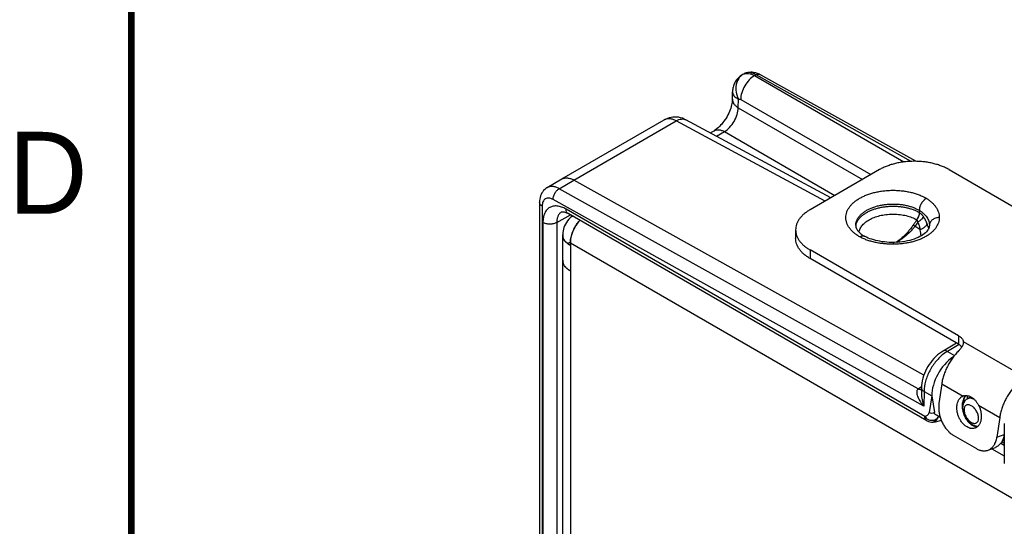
# Model space of a CAD drawing. Header units: inches. Extents: x 0 to 22, y 0 to 17.
# Tile 4 of 33: x 0.2 to 3.2, y 13.8 to 15.3. Entities that reach past the tile are written whole.
import ezdxf

# ---------------------------------------------------------------- set-up
doc = ezdxf.new("R2010")
doc.units = ezdxf.units.IN
doc.header["$LTSCALE"] = 1.21
doc.header["$MEASUREMENT"] = 0
doc.layers.get('0').update_dxf_attribs({"linetype": 'CONTINUOUS'})
for name, color, linetype in [('02___PRT_ALL_AXES', 7, 'CONTINUOUS'), ('03___PRT_ALL_CURVES', 7, 'CONTINUOUS'), ('FEATURES', 7, 'CONTINUOUS')]:
    doc.layers.add(name, color=color, linetype=linetype)
doc.styles.add('TEXTSTYLE_2', font='txt')

msp = doc.modelspace()

# ---------------------------------------------------------------- linework, layer by layer
at = {"color": 7, "linetype": 'CONTINUOUS'}
for p, q in [((2.3655, 15.1746), (2.3699, 15.1771)), ((2.402, 15.1713), (2.4064, 15.1739)), ((2.8802, 14.9099), (2.4064, 15.1739)), ((2.8939, 14.91), (2.4182, 15.1751)), ((2.402, 15.1713), (2.8578, 14.9081)), ((2.3341, 15.0992), (2.3344, 15.1218)), ((2.3344, 15.1218), (2.3344, 15.1218)), ((2.3523, 15.0731), (2.3527, 15.0996)), ((2.3596, 15.0987), (2.7567, 14.8694)), ((2.3523, 15.0731), (2.7309, 14.8545)), ((1.8139, 14.8561), (2.1262, 15.0364)), ((1.8504, 14.8528), (2.1628, 15.0332)), ((2.128, 15.0373), (2.1309, 15.0389)), ((2.1309, 15.0389), (2.131, 15.0389)), ((2.6173, 14.7889), (2.1628, 15.0332)), ((2.6344, 14.7988), (2.192, 15.0367)), ((2.2666, 14.9965), (2.2782, 15.0032)), ((2.2855, 14.9864), (2.3099, 15.0005)), ((2.3099, 15.0005), (2.6468, 14.8059)), ((1.769, 14.8297), (1.8139, 14.8561)), ((1.8057, 14.8266), (1.8504, 14.8528)), ((2.9184, 14.2577), (1.8504, 14.8528)), ((2.9013, 14.216), (1.8057, 14.8266)), ((1.7458, 14.7845), (1.7458, 12.4082)), ((2.9182, 14.1631), (1.7871, 14.7934)), ((1.7537, 14.7735), (1.7537, 12.3971)), ((1.813, 14.7555), (1.813, 14.7555)), ((2.9215, 14.1321), (1.8267, 14.7643)), ((2.9046, 14.7607), (2.9046, 14.754)), ((2.9054, 14.7535), (2.9046, 14.754)), ((1.756, 14.7234), (1.756, 12.4445)), ((1.7983, 14.7233), (1.8402, 14.7463)), ((1.7983, 14.7233), (1.7983, 12.4444)), ((2.9277, 14.1184), (1.8329, 14.7505)), ((2.8971, 14.7317), (2.8969, 14.7319)), ((2.8913, 14.7119), (2.8858, 14.7152)), ((2.9353, 14.7138), (2.9351, 14.7112)), ((2.9353, 14.7145), (2.9353, 14.7141)), ((2.9353, 14.7141), (2.9353, 14.7138)), ((2.7393, 14.6804), (2.7371, 14.6815)), ((2.8243, 14.6626), (2.8243, 14.6571)), ((3.0184, 14.3554), (2.977, 14.3315)), ((3.0259, 14.351), (2.9902, 14.3303)), ((2.9902, 14.3303), (3.0122, 14.3181)), ((3.0067, 14.3109), (3.0067, 14.3127)), ((2.9111, 14.2218), (2.9016, 14.2162)), ((2.911, 14.2196), (2.9108, 14.2035)), ((2.9189, 14.2082), (2.9182, 14.1631)), ((2.9189, 14.2082), (2.9425, 14.195)), ((2.9425, 14.195), (2.9346, 14.1437)), ((2.9425, 14.195), (2.9505, 14.1437)), ((3.0436, 14.1907), (3.046, 14.1939)), ((3.0615, 14.1919), (3.0503, 14.1851)), ((3.0729, 14.1834), (3.0691, 14.1852)), ((2.9465, 14.1146), (2.9465, 14.1146)), ((3.062, 14.1084), (3.0661, 14.1057)), ((3.0661, 14.1057), (3.0702, 14.1037)), ((3.1639, 14.1104), (3.1639, 13.9889)), ((3.1639, 14.0496), (3.1559, 14.0542)), ((3.1639, 14.0564), (3.1586, 14.0594))]:
    msp.add_line(p, q, dxfattribs=at)
at = {"color": 3, "linetype": 'CONTINUOUS'}
for p, q in [((1.8163, 12.4546), (1.8163, 14.686)), ((1.8181, 14.6763), (1.817, 14.68)), ((1.8238, 14.6665), (1.8209, 14.6707)), ((1.828, 14.662), (1.8248, 14.6653)), ((1.8397, 14.6534), (1.8343, 14.6569)), ((1.8397, 14.6615), (1.8397, 12.4138)), ((1.8397, 14.6615), (3.2356, 13.8556)), ((1.834, 14.5795), (1.8397, 14.5758)), ((3.1257, 14.0334), (3.1639, 14.0113)), ((3.1532, 14.0502), (3.1639, 14.044))]:
    msp.add_line(p, q, dxfattribs=at)
at = {"color": 7, "linetype": 'CONTINUOUS', "const_width": 0.02}
msp.add_lwpolyline([(0.5, 16.5), (0.5, 0.5)], dxfattribs=at)
at = {"color": 7, "linetype": 'CONTINUOUS'}
for points in [[(2.3656, 15.1746), (2.3614, 15.172), (2.3579, 15.1694), (2.3548, 15.1668), (2.3519, 15.164), (2.3493, 15.1612), (2.347, 15.1583), (2.3448, 15.1553), (2.3429, 15.1523), (2.3412, 15.1492), (2.3397, 15.1461), (2.3384, 15.1429), (2.3373, 15.1398), (2.3364, 15.1366), (2.3357, 15.1335), (2.3351, 15.1304), (2.3347, 15.1273), (2.3345, 15.1243), (2.3344, 15.1218)], [(2.3341, 15.0992), (2.334, 15.0971), (2.3338, 15.0938), (2.3333, 15.0901), (2.3326, 15.0861), (2.3317, 15.0818), (2.3305, 15.0772), (2.329, 15.0723), (2.3273, 15.0674), (2.3253, 15.0623), (2.323, 15.0571), (2.3205, 15.052), (2.3178, 15.0469), (2.3148, 15.0419), (2.3117, 15.0371), (2.3085, 15.0324), (2.3051, 15.028), (2.3017, 15.0238), (2.2982, 15.0199), (2.2948, 15.0163), (2.2914, 15.0132), (2.2882, 15.0103), (2.2851, 15.0079), (2.2822, 15.0058), (2.2796, 15.0041), (2.2782, 15.0032)], [(2.1309, 15.0389), (2.1306, 15.0387), (2.1282, 15.0375), (2.1262, 15.0364)], [(2.192, 15.0367), (2.1872, 15.039), (2.1816, 15.0413), (2.1758, 15.043), (2.17, 15.0442), (2.1643, 15.0449), (2.1585, 15.0451), (2.1528, 15.0448), (2.1472, 15.0441), (2.1417, 15.0428), (2.1362, 15.0411), (2.131, 15.0389)], [(1.769, 14.8297), (1.7683, 14.8293), (1.7647, 14.8268), (1.7614, 14.824), (1.7583, 14.8208), (1.7555, 14.8173), (1.753, 14.8134), (1.7509, 14.8093), (1.7491, 14.8048), (1.7477, 14.8001), (1.7467, 14.7952), (1.746, 14.79), (1.7458, 14.7845)], [(1.813, 14.7555), (1.8133, 14.7557), (1.8139, 14.7559), (1.8147, 14.756), (1.8158, 14.7561), (1.8172, 14.7561), (1.8189, 14.7559), (1.821, 14.7555), (1.8233, 14.7549), (1.8258, 14.754), (1.8284, 14.7529), (1.8311, 14.7515), (1.8329, 14.7505)], [(2.9351, 14.7112), (2.9346, 14.7086), (2.9337, 14.7059), (2.9324, 14.7033), (2.9308, 14.7006), (2.9287, 14.6978), (2.9261, 14.6949), (2.9231, 14.692), (2.9196, 14.6891), (2.9156, 14.6861), (2.9111, 14.6832), (2.9062, 14.6804), (2.9008, 14.6777), (2.8949, 14.6752), (2.8887, 14.6728), (2.8821, 14.6707), (2.8753, 14.6687), (2.8681, 14.6671), (2.8607, 14.6656), (2.8531, 14.6645), (2.8453, 14.6636), (2.8374, 14.663), (2.8293, 14.6627), (2.8243, 14.6626)], [(2.8243, 14.6626), (2.8201, 14.6626), (2.8127, 14.6629), (2.8054, 14.6633), (2.7982, 14.664), (2.7912, 14.6649), (2.7844, 14.666), (2.7779, 14.6673), (2.7715, 14.6687), (2.7654, 14.6703), (2.7596, 14.6721), (2.754, 14.674), (2.7488, 14.676), (2.7439, 14.6782), (2.7393, 14.6804)], [(2.977, 14.3315), (2.9721, 14.3284), (2.966, 14.3242), (2.9602, 14.3194), (2.9546, 14.3143), (2.9493, 14.3088), (2.9442, 14.303), (2.9394, 14.2969), (2.9349, 14.2905), (2.9307, 14.2838), (2.9269, 14.277), (2.9234, 14.2699), (2.9203, 14.2628), (2.9176, 14.2555), (2.9154, 14.2482), (2.9135, 14.2409), (2.9122, 14.2335), (2.9113, 14.2262), (2.911, 14.2196)], [(2.9465, 14.1146), (2.9498, 14.1151), (2.9539, 14.1158), (2.9578, 14.1166), (2.9615, 14.1176), (2.965, 14.1186), (2.9683, 14.1199), (2.9712, 14.1212)]]:
    msp.add_lwpolyline(points, dxfattribs=at)
at = {"color": 3, "linetype": 'CONTINUOUS'}
for points in [[(1.8361, 14.7346), (1.835, 14.7334), (1.8311, 14.7284), (1.8277, 14.7234), (1.8247, 14.7183), (1.8223, 14.7132), (1.8202, 14.7081), (1.8186, 14.703)], [(1.8452, 14.7434), (1.8423, 14.7409), (1.8393, 14.738), (1.8364, 14.735), (1.8361, 14.7346)], [(1.8186, 14.703), (1.8175, 14.6979), (1.8167, 14.6929), (1.8163, 14.688), (1.8163, 14.6861)]]:
    msp.add_lwpolyline(points, dxfattribs=at)
at = {"color": 7, "linetype": 'CONTINUOUS'}
for centre, radius, start, end in [((2.3779, 15.1531), 0.0248, 115.2467, 119.7034), ((2.1391, 15.0139), 0.0259, 118.8546, 120.005), ((2.1388, 15.0146), 0.0252, 115.2873, 118.866), ((2.7493, 14.7073), 0.0389, 167.7065, 174.1322), ((2.8306, 14.68), 0.1055, 17.8209, 21.9159), ((2.8347, 14.6814), 0.1013, 17.5613, 17.8054), ((2.8407, 14.6832), 0.095, 13.2108, 17.6198), ((2.7867, 14.7667), 0.0985, 237.0452, 239.7733), ((2.7899, 14.7719), 0.1046, 239.7397, 239.9069), ((3.0485, 14.2316), 0.1147, 125.5945, 126.5643), ((2.9268, 14.1733), 0.0498, 120.4249, 120.8524), ((3.165, 14.2066), 0.1269, 190.5069, 193.6956), ((3.0641, 14.1786), 0.0237, 134.4649, 139.6612), ((3.1449, 14.2021), 0.0952, 184.08, 186.503), ((3.1526, 14.203), 0.1029, 186.5118, 189.7673), ((2.9427, 14.1444), 0.03, 239.9959, 277.3088), ((3.0838, 14.1321), 0.0303, 261.5555, 268.4241)]:
    msp.add_arc(centre, radius, start, end, dxfattribs=at)
at = {"color": 3, "linetype": 'CONTINUOUS'}
for centre, radius, start, end in [((1.859, 14.7143), 0.0306, 116.0156, 138.3766), ((1.8587, 14.7147), 0.0301, 112.9496, 115.9748), ((1.8433, 14.6861), 0.027, 180.0178, 190.2734), ((1.8439, 14.6862), 0.0276, 190.263, 192.8126), ((1.8469, 14.6871), 0.0307, 200.5051, 202.257), ((1.8566, 14.693), 0.0422, 218.9114, 219.9097), ((1.8575, 14.6937), 0.0433, 219.9108, 221.0265), ((1.8637, 14.6998), 0.052, 226.5946, 227.362), ((1.8707, 14.7083), 0.063, 233.0472, 234.6733), ((1.8754, 14.7152), 0.0713, 236.382, 240.012), ((1.8432, 14.6085), 0.0269, 180.034, 189.3055), ((1.8441, 14.6086), 0.0278, 189.2682, 193.1401), ((1.8452, 14.6089), 0.0289, 193.1442, 199.9493), ((1.8467, 14.6094), 0.0305, 199.9002, 202.2731), ((1.8575, 14.6162), 0.0433, 219.1728, 221.5082), ((1.8602, 14.6186), 0.047, 221.5173, 226.4348), ((1.8637, 14.6222), 0.052, 226.3632, 228.3538), ((1.867, 14.6259), 0.057, 228.3674, 233.1229), ((1.8705, 14.6304), 0.0626, 233.0453, 234.3921)]:
    msp.add_arc(centre, radius, start, end, dxfattribs=at)
at = {"color": 7, "linetype": 'CONTINUOUS'}
for major_axis, ratio, start_param, end_param in [((0.0507, 0.0862), 0.58226, 0.889975, 2.360603), ((0.05, 0.0866), 0.577332, 0.848771, 0.885462)]:
    msp.add_ellipse((3.0138, 14.2355), major_axis=major_axis, ratio=ratio, start_param=start_param, end_param=end_param, dxfattribs=at)
for points, knots in [([(2.3673, 15.1755), (2.3618, 15.1723), (2.3519, 15.1628), (2.3444, 15.1431), (2.3444, 15.1209), (2.3492, 15.1064), (2.3527, 15.0996)], [0, 0, 0, 0, 0.226221, 0.468112, 0.728455, 1, 1, 1, 1]), ([(2.3673, 15.1755), (2.3697, 15.1766), (2.3751, 15.1782), (2.3838, 15.1781), (2.393, 15.1758), (2.399, 15.173), (2.402, 15.1713)], [0, 0, 0, 0, 0.218925, 0.453793, 0.713005, 1, 1, 1, 1]), ([(2.3698, 15.1771), (2.3747, 15.1799), (2.3857, 15.1834), (2.3971, 15.1826), (2.4025, 15.1813)], [0, 0, 0, 0, 0.499196, 1, 1, 1, 1]), ([(2.4064, 15.1739), (2.4032, 15.1757), (2.3968, 15.1786), (2.387, 15.1808), (2.3778, 15.1805), (2.3723, 15.1785), (2.3699, 15.1771)], [0, 0, 0, 0, 0.288765, 0.547692, 0.781259, 1, 1, 1, 1]), ([(2.4025, 15.1813), (2.4039, 15.1809), (2.4093, 15.1794), (2.4145, 15.1771), (2.4182, 15.1751)], [0, 0, 0, 0, 0.246801, 1, 1, 1, 1]), ([(2.4064, 15.1739), (2.4084, 15.175), (2.4123, 15.1766), (2.4166, 15.176), (2.4182, 15.1751)], [0, 0, 0, 0, 0.548047, 1, 1, 1, 1]), ([(2.402, 15.1713), (2.396, 15.168), (2.3845, 15.1586), (2.3712, 15.1407), (2.3621, 15.1202), (2.3596, 15.1056), (2.3596, 15.0987)], [0, 0, 0, 0, 0.237278, 0.498977, 0.761233, 1, 1, 1, 1]), ([(2.3344, 15.1218), (2.3344, 15.1198), (2.3353, 15.1154), (2.3391, 15.1095), (2.345, 15.104), (2.35, 15.101), (2.3527, 15.0996)], [0, 0, 0, 0, 0.202004, 0.428737, 0.693644, 1, 1, 1, 1]), ([(2.3341, 15.0992), (2.334, 15.0968), (2.3349, 15.0918), (2.3386, 15.0847), (2.3445, 15.0783), (2.3495, 15.0748), (2.3523, 15.0731)], [0, 0, 0, 0, 0.216979, 0.449724, 0.709504, 1, 1, 1, 1]), ([(2.3527, 15.0996), (2.3537, 15.1), (2.3562, 15.1003), (2.3584, 15.0993), (2.3596, 15.0987)], [0, 0, 0, 0, 0.453041, 1, 1, 1, 1]), ([(2.3099, 15.0005), (2.3158, 15.004), (2.3269, 15.0136), (2.34, 15.0315), (2.3492, 15.0518), (2.3521, 15.0662), (2.3523, 15.0731)], [0, 0, 0, 0, 0.236117, 0.498882, 0.762252, 1, 1, 1, 1]), ([(2.1628, 15.0332), (2.1598, 15.0349), (2.1538, 15.0377), (2.1445, 15.04), (2.1358, 15.04), (2.1304, 15.0385), (2.128, 15.0373)], [0, 0, 0, 0, 0.287109, 0.546485, 0.781388, 1, 1, 1, 1]), ([(2.1628, 15.0332), (2.1654, 15.0347), (2.1704, 15.0372), (2.1782, 15.0393), (2.1855, 15.0392), (2.19, 15.0377), (2.192, 15.0367)], [0, 0, 0, 0, 0.28853, 0.547743, 0.781306, 1, 1, 1, 1]), ([(2.2782, 15.0032), (2.2803, 15.0044), (2.2851, 15.0062), (2.2931, 15.0065), (2.3016, 15.0046), (2.3071, 15.002), (2.3099, 15.0005)], [0, 0, 0, 0, 0.218709, 0.452267, 0.711472, 1, 1, 1, 1]), ([(1.8139, 14.8561), (1.8163, 14.8574), (1.8218, 14.8595), (1.831, 14.8598), (1.8408, 14.8575), (1.8472, 14.8546), (1.8504, 14.8528)], [0, 0, 0, 0, 0.218299, 0.45169, 0.710874, 1, 1, 1, 1]), ([(1.8057, 14.8266), (1.8024, 14.8284), (1.796, 14.8313), (1.7861, 14.8335), (1.7769, 14.8332), (1.7714, 14.8311), (1.769, 14.8297)], [0, 0, 0, 0, 0.289212, 0.548219, 0.781568, 1, 1, 1, 1]), ([(1.7871, 14.7934), (1.787, 14.7965), (1.7881, 14.8031), (1.792, 14.8124), (1.7979, 14.8206), (1.803, 14.825), (1.8057, 14.8266)], [0, 0, 0, 0, 0.238008, 0.50055, 0.762792, 1, 1, 1, 1]), ([(2.7226, 14.6797), (2.7194, 14.6816), (2.7132, 14.6855), (2.7047, 14.6921), (2.6985, 14.698), (2.6942, 14.7029), (2.6905, 14.7078), (2.6872, 14.7129), (2.6847, 14.7183), (2.6831, 14.7222), (2.6819, 14.7263), (2.681, 14.7303), (2.6805, 14.7344), (2.6803, 14.7399), (2.6809, 14.7467), (2.683, 14.7549), (2.6864, 14.7629), (2.6904, 14.7692), (2.6942, 14.7741), (2.6985, 14.779), (2.7047, 14.785), (2.7131, 14.7915), (2.7226, 14.7975), (2.7331, 14.803), (2.7444, 14.8078), (2.7566, 14.812), (2.7693, 14.8155), (2.7826, 14.8182), (2.7963, 14.8202), (2.8103, 14.8214), (2.8243, 14.8218), (2.8384, 14.8214), (2.8524, 14.8202), (2.8661, 14.8182), (2.8794, 14.8154), (2.8921, 14.812), (2.9042, 14.8078), (2.9156, 14.8029), (2.9227, 14.7992), (2.9261, 14.7972)], [0, 0, 0, 0, 0.030989, 0.060398, 0.088193, 0.101514, 0.114471, 0.139369, 0.151385, 0.163153, 0.174717, 0.186125, 0.197425, 0.20867, 0.231194, 0.25414, 0.277896, 0.302783, 0.315735, 0.32905, 0.356829, 0.386207, 0.417195, 0.449741, 0.483747, 0.519071, 0.555543, 0.592961, 0.631107, 0.669745, 0.708632, 0.747517, 0.786152, 0.824292, 0.861703, 0.89816, 0.933475, 0.967481, 1, 1, 1, 1]), ([(1.7537, 14.7735), (1.7515, 14.7748), (1.7476, 14.7777), (1.7458, 14.7824), (1.7458, 14.7845)], [0, 0, 0, 0, 0.550743, 1, 1, 1, 1]), ([(1.7871, 14.7934), (1.785, 14.7946), (1.7808, 14.7964), (1.7745, 14.7979), (1.7686, 14.7976), (1.7633, 14.7956), (1.759, 14.7919), (1.7559, 14.7867), (1.7541, 14.7804), (1.7537, 14.7759), (1.7537, 14.7735)], [0, 0, 0, 0, 0.143945, 0.272846, 0.389052, 0.498006, 0.60732, 0.724485, 0.854683, 1, 1, 1, 1]), ([(2.9261, 14.7972), (2.9254, 14.7968), (2.924, 14.7959), (2.9219, 14.7944), (2.9198, 14.7927), (2.9179, 14.7907), (2.9159, 14.7887), (2.9135, 14.7857), (2.9108, 14.7816), (2.9085, 14.7773), (2.9071, 14.7737), (2.9059, 14.7702), (2.9051, 14.7667), (2.9046, 14.7632), (2.9046, 14.7615), (2.9046, 14.7607)], [0, 0, 0, 0, 0.056044, 0.114623, 0.175469, 0.238248, 0.302584, 0.368089, 0.501009, 0.633773, 0.699071, 0.763128, 0.886075, 0.944343, 1, 1, 1, 1]), ([(2.9261, 14.7972), (2.9292, 14.7953), (2.9351, 14.7913), (2.943, 14.7847), (2.9498, 14.7777), (2.9555, 14.7703), (2.9599, 14.7626), (2.9631, 14.7547), (2.9649, 14.7467), (2.9653, 14.7412), (2.9653, 14.7385)], [0, 0, 0, 0, 0.147805, 0.287797, 0.420222, 0.545718, 0.665109, 0.779577, 0.890674, 1, 1, 1, 1]), ([(1.8267, 14.7643), (1.8223, 14.7668), (1.8136, 14.7709), (1.8002, 14.7742), (1.7876, 14.7739), (1.7764, 14.7698), (1.7673, 14.7621), (1.7607, 14.7514), (1.7568, 14.7381), (1.756, 14.7285), (1.756, 14.7234)], [0, 0, 0, 0, 0.144846, 0.274463, 0.391079, 0.499996, 0.608915, 0.725534, 0.855155, 1, 1, 1, 1]), ([(1.813, 14.7555), (1.8106, 14.7542), (1.8062, 14.7506), (1.8015, 14.7431), (1.7987, 14.7337), (1.7982, 14.7269), (1.7983, 14.7233)], [0, 0, 0, 0, 0.217952, 0.450686, 0.709717, 1, 1, 1, 1]), ([(1.8329, 14.7505), (1.8319, 14.7511), (1.8301, 14.7527), (1.8273, 14.7572), (1.8267, 14.7614), (1.8267, 14.7643)], [0, 0, 0, 0, 0.218322, 0.452317, 1, 1, 1, 1]), ([(2.7275, 14.7487), (2.7298, 14.7509), (2.7349, 14.755), (2.7434, 14.7605), (2.7529, 14.7655), (2.7633, 14.7697), (2.7744, 14.7733), (2.7862, 14.7762), (2.7985, 14.7782), (2.811, 14.7795), (2.8238, 14.7799), (2.8365, 14.7796), (2.8491, 14.7784), (2.8614, 14.7764), (2.8732, 14.7736), (2.8844, 14.77), (2.8949, 14.7658), (2.9014, 14.7625), (2.9046, 14.7607)], [0, 0, 0, 0, 0.0508, 0.104837, 0.162009, 0.222091, 0.284745, 0.349557, 0.416047, 0.483687, 0.551921, 0.620178, 0.687886, 0.754487, 0.819447, 0.882285, 0.942604, 1, 1, 1, 1]), ([(2.7323, 14.7461), (2.7347, 14.7481), (2.7401, 14.7518), (2.7488, 14.7568), (2.7584, 14.7612), (2.7688, 14.7649), (2.7798, 14.768), (2.7913, 14.7704), (2.8032, 14.7721), (2.8153, 14.7731), (2.8275, 14.7732), (2.8397, 14.7727), (2.8517, 14.7713), (2.8634, 14.7693), (2.8747, 14.7665), (2.8853, 14.763), (2.8953, 14.7589), (2.9016, 14.7557), (2.9046, 14.754)], [0, 0, 0, 0, 0.052456, 0.107943, 0.166297, 0.227253, 0.290464, 0.355522, 0.421968, 0.489312, 0.557039, 0.624627, 0.69156, 0.757332, 0.821461, 0.883526, 0.943162, 1, 1, 1, 1]), ([(2.9046, 14.754), (2.9046, 14.7531), (2.9044, 14.7513), (2.904, 14.7486), (2.9033, 14.7458), (2.9025, 14.743), (2.9014, 14.7402), (2.9001, 14.7373), (2.8986, 14.7345), (2.8975, 14.7327), (2.8969, 14.7319)], [0, 0, 0, 0, 0.111072, 0.227142, 0.348066, 0.473291, 0.602051, 0.733528, 0.866608, 1, 1, 1, 1]), ([(2.8971, 14.7317), (2.8983, 14.7334), (2.9005, 14.737), (2.9031, 14.7425), (2.9045, 14.7472), (2.9052, 14.7509), (2.9053, 14.7526), (2.9054, 14.7535)], [0, 0, 0, 0, 0.267946, 0.52859, 0.774479, 0.890177, 1, 1, 1, 1]), ([(2.9046, 14.7607), (2.9069, 14.7592), (2.9115, 14.7561), (2.9177, 14.7509), (2.923, 14.7454), (2.9275, 14.7395), (2.9309, 14.7335), (2.9335, 14.7272), (2.935, 14.7209), (2.9353, 14.7166), (2.9353, 14.7145)], [0, 0, 0, 0, 0.145276, 0.284305, 0.416917, 0.543143, 0.663397, 0.778735, 0.890457, 1, 1, 1, 1]), ([(2.9054, 14.7535), (2.9065, 14.7527), (2.9087, 14.751), (2.9128, 14.7471), (2.9155, 14.7437), (2.9171, 14.7412)], [0, 0, 0, 0, 0.240765, 0.487794, 1, 1, 1, 1]), ([(1.7983, 14.7233), (1.7952, 14.7216), (1.7883, 14.7191), (1.7771, 14.7179), (1.766, 14.7192), (1.759, 14.7217), (1.756, 14.7234)], [0, 0, 0, 0, 0.237759, 0.500549, 0.76304, 1, 1, 1, 1]), ([(2.7104, 14.714), (2.7104, 14.7156), (2.7106, 14.7186), (2.7114, 14.7232), (2.7128, 14.7277), (2.7147, 14.7321), (2.7171, 14.7365), (2.7212, 14.7423), (2.7248, 14.7462), (2.7275, 14.7487)], [0, 0, 0, 0, 0.11491, 0.230913, 0.349055, 0.47028, 0.595409, 0.725125, 1, 1, 1, 1]), ([(2.7113, 14.7156), (2.7116, 14.717), (2.7123, 14.7197), (2.7145, 14.7252), (2.7175, 14.7305), (2.7213, 14.7355), (2.7257, 14.7405), (2.7295, 14.744), (2.7323, 14.7461)], [0, 0, 0, 0, 0.112539, 0.227542, 0.467325, 0.593428, 0.724113, 1, 1, 1, 1]), ([(2.7208, 14.6938), (2.7211, 14.6957), (2.7219, 14.6996), (2.7242, 14.7052), (2.7273, 14.7106), (2.7313, 14.7159), (2.7362, 14.7209), (2.7418, 14.7256), (2.7482, 14.7299), (2.7528, 14.7325), (2.7552, 14.7338)], [0, 0, 0, 0, 0.106072, 0.215447, 0.329602, 0.449683, 0.576469, 0.710407, 0.851626, 1, 1, 1, 1]), ([(2.7552, 14.7338), (2.7577, 14.7351), (2.7629, 14.7375), (2.771, 14.7406), (2.7796, 14.7432), (2.7885, 14.7454), (2.7978, 14.7471), (2.8073, 14.7483), (2.817, 14.7489), (2.8267, 14.749), (2.8364, 14.7487), (2.846, 14.7477), (2.8554, 14.7463), (2.8646, 14.7444), (2.8734, 14.742), (2.8817, 14.7391), (2.8896, 14.7357), (2.8945, 14.7332), (2.8969, 14.7319)], [0, 0, 0, 0, 0.056978, 0.116221, 0.177483, 0.240472, 0.304864, 0.370305, 0.436423, 0.502832, 0.569144, 0.634971, 0.699933, 0.763663, 0.825819, 0.886109, 0.944264, 1, 1, 1, 1]), ([(2.9653, 14.7385), (2.9653, 14.7372), (2.9652, 14.7345), (2.9646, 14.7292), (2.9629, 14.7225), (2.9602, 14.716), (2.9574, 14.711), (2.954, 14.7059), (2.949, 14.6997), (2.9419, 14.6928), (2.9337, 14.6864), (2.9243, 14.6805), (2.914, 14.6751), (2.9029, 14.6704), (2.8909, 14.6663), (2.8784, 14.663), (2.8653, 14.6603), (2.8518, 14.6585), (2.8381, 14.6573), (2.8289, 14.6571), (2.8243, 14.6571)], [0, 0, 0, 0, 0.02247, 0.045058, 0.090905, 0.138282, 0.162784, 0.187921, 0.240282, 0.295699, 0.354353, 0.416312, 0.481464, 0.549588, 0.620381, 0.693475, 0.768444, 0.844848, 0.922222, 1, 1, 1, 1]), ([(2.8971, 14.7317), (2.8953, 14.7289), (2.8916, 14.7233), (2.8878, 14.7179), (2.8858, 14.7152)], [0, 0, 0, 0, 0.501448, 1, 1, 1, 1]), ([(2.8998, 14.7244), (2.8986, 14.7222), (2.8959, 14.7179), (2.8929, 14.7138), (2.8913, 14.7119)], [0, 0, 0, 0, 0.500595, 1, 1, 1, 1]), ([(2.8998, 14.7244), (2.8998, 14.7251), (2.8996, 14.7261), (2.8993, 14.7274), (2.899, 14.7288), (2.8984, 14.7303), (2.8976, 14.7313), (2.8971, 14.7317)], [0, 0, 0, 0, 0.262171, 0.391492, 0.51925, 0.766783, 1, 1, 1, 1]), ([(2.9171, 14.7412), (2.9168, 14.7406), (2.9161, 14.7392), (2.9146, 14.7371), (2.9128, 14.735), (2.9107, 14.7328), (2.9083, 14.7306), (2.9057, 14.7285), (2.9028, 14.7264), (2.9008, 14.725), (2.8998, 14.7244)], [0, 0, 0, 0, 0.090993, 0.193894, 0.307941, 0.432062, 0.564976, 0.705167, 0.850912, 1, 1, 1, 1]), ([(2.907, 14.7015), (2.907, 14.702), (2.907, 14.703), (2.9069, 14.705), (2.9066, 14.7075), (2.9059, 14.7105), (2.905, 14.7134), (2.904, 14.7162), (2.9024, 14.72), (2.9009, 14.7226), (2.8998, 14.7244)], [0, 0, 0, 0, 0.061824, 0.123746, 0.247963, 0.372688, 0.497794, 0.623153, 0.748682, 1, 1, 1, 1]), ([(2.9285, 14.7194), (2.9281, 14.7203), (2.9274, 14.7222), (2.9258, 14.7259), (2.9235, 14.7305), (2.9205, 14.736), (2.9183, 14.7395), (2.9171, 14.7412)], [0, 0, 0, 0, 0.121141, 0.244115, 0.493495, 0.7458, 1, 1, 1, 1]), ([(2.9653, 14.7385), (2.9634, 14.7385), (2.9595, 14.7382), (2.9539, 14.7369), (2.9487, 14.7346), (2.9441, 14.7316), (2.941, 14.7285), (2.9389, 14.7258), (2.9376, 14.7236), (2.9366, 14.7214), (2.9356, 14.7183), (2.9353, 14.7159), (2.9353, 14.7143)], [0, 0, 0, 0, 0.136873, 0.272128, 0.404068, 0.53172, 0.65453, 0.714225, 0.772843, 0.830555, 0.887565, 1, 1, 1, 1]), ([(2.7104, 14.714), (2.7104, 14.7131), (2.7105, 14.7111), (2.7112, 14.7086), (2.7119, 14.7064), (2.713, 14.704), (2.7149, 14.7007), (2.7174, 14.6974), (2.7199, 14.6947), (2.722, 14.6925), (2.7245, 14.6904), (2.7281, 14.6874), (2.7311, 14.6853), (2.7331, 14.684)], [0, 0, 0, 0, 0.072447, 0.15368, 0.198954, 0.248018, 0.358813, 0.488897, 0.561805, 0.639807, 0.722754, 0.810512, 1, 1, 1, 1]), ([(2.8858, 14.7152), (2.8835, 14.712), (2.8787, 14.7056), (2.8712, 14.6965), (2.8635, 14.6879), (2.8581, 14.6825), (2.8553, 14.6799)], [0, 0, 0, 0, 0.256673, 0.509569, 0.757574, 1, 1, 1, 1]), ([(2.8913, 14.7119), (2.8888, 14.7088), (2.8836, 14.7027), (2.8754, 14.6941), (2.867, 14.6859), (2.8612, 14.6808), (2.8582, 14.6784)], [0, 0, 0, 0, 0.25544, 0.507826, 0.756194, 1, 1, 1, 1]), ([(2.907, 14.7015), (2.9057, 14.7024), (2.9007, 14.7061), (2.8954, 14.7095), (2.8913, 14.7119)], [0, 0, 0, 0, 0.245803, 1, 1, 1, 1]), ([(2.9285, 14.7194), (2.9283, 14.7186), (2.9276, 14.7169), (2.9261, 14.7145), (2.9239, 14.7121), (2.9213, 14.7097), (2.9182, 14.7074), (2.9148, 14.7052), (2.911, 14.7032), (2.9083, 14.7021), (2.907, 14.7015)], [0, 0, 0, 0, 0.08735, 0.18666, 0.298273, 0.4216, 0.555436, 0.698026, 0.847205, 1, 1, 1, 1]), ([(2.91, 14.6826), (2.9098, 14.6857), (2.909, 14.6921), (2.9078, 14.6984), (2.907, 14.7015)], [0, 0, 0, 0, 0.490961, 1, 1, 1, 1]), ([(2.7226, 14.6797), (2.7235, 14.6803), (2.7253, 14.6812), (2.7279, 14.6822), (2.7305, 14.6827), (2.7322, 14.6827), (2.7331, 14.6827)], [0, 0, 0, 0, 0.278517, 0.537706, 0.777435, 1, 1, 1, 1]), ([(2.8243, 14.6571), (2.8196, 14.6571), (2.8104, 14.6573), (2.7966, 14.6584), (2.783, 14.6602), (2.7698, 14.6627), (2.757, 14.6659), (2.7448, 14.6698), (2.7334, 14.6743), (2.7261, 14.6779), (2.7226, 14.6797)], [0, 0, 0, 0, 0.132448, 0.264221, 0.394556, 0.52274, 0.648019, 0.769751, 0.88735, 1, 1, 1, 1]), ([(2.7331, 14.6827), (2.7338, 14.6826), (2.7352, 14.6824), (2.7365, 14.6818), (2.7371, 14.6815)], [0, 0, 0, 0, 0.507958, 1, 1, 1, 1]), ([(2.8553, 14.6799), (2.8536, 14.6783), (2.8469, 14.6722), (2.8397, 14.6666), (2.8341, 14.6628)], [0, 0, 0, 0, 0.25654, 1, 1, 1, 1]), ([(2.8582, 14.6784), (2.8564, 14.6769), (2.8493, 14.6713), (2.8418, 14.6663), (2.8359, 14.6629)], [0, 0, 0, 0, 0.25497, 1, 1, 1, 1]), ([(2.9902, 14.3303), (2.988, 14.3316), (2.9836, 14.3333), (2.9788, 14.3325), (2.977, 14.3315)], [0, 0, 0, 0, 0.549277, 1, 1, 1, 1]), ([(2.9801, 14.3237), (2.9713, 14.3171), (2.9548, 14.301), (2.9356, 14.2721), (2.9227, 14.2406), (2.919, 14.2186), (2.9189, 14.2082)], [0, 0, 0, 0, 0.245833, 0.508841, 0.767102, 1, 1, 1, 1]), ([(2.9902, 14.3303), (2.9895, 14.3299), (2.9866, 14.3282), (2.9838, 14.3263), (2.9817, 14.3249)], [0, 0, 0, 0, 0.244444, 1, 1, 1, 1]), ([(2.9013, 14.216), (2.9004, 14.2154), (2.8987, 14.2139), (2.8972, 14.2108), (2.8967, 14.2074), (2.8968, 14.2027), (2.8981, 14.1967), (2.9008, 14.1896), (2.9043, 14.1827), (2.9098, 14.1736), (2.9147, 14.1672), (2.9182, 14.1631)], [0, 0, 0, 0, 0.055604, 0.110415, 0.166572, 0.224521, 0.345103, 0.470593, 0.599551, 0.73111, 1, 1, 1, 1]), ([(2.9013, 14.216), (2.9021, 14.2156), (2.9051, 14.2142), (2.9086, 14.2135), (2.9109, 14.214)], [0, 0, 0, 0, 0.282496, 1, 1, 1, 1]), ([(2.9016, 14.2162), (2.9024, 14.2158), (2.9053, 14.2144), (2.9087, 14.2137), (2.9109, 14.2141)], [0, 0, 0, 0, 0.281537, 1, 1, 1, 1]), ([(2.9189, 14.2082), (2.9167, 14.2095), (2.9128, 14.2126), (2.911, 14.2174), (2.911, 14.2196)], [0, 0, 0, 0, 0.549509, 1, 1, 1, 1]), ([(2.9108, 14.2035), (2.9107, 14.1966), (2.9123, 14.1828), (2.916, 14.1695), (2.9182, 14.1631)], [0, 0, 0, 0, 0.504047, 1, 1, 1, 1]), ([(3.0427, 14.1909), (3.0414, 14.1891), (3.0391, 14.1852), (3.0367, 14.1785), (3.0353, 14.171), (3.0351, 14.1658), (3.0352, 14.1632)], [0, 0, 0, 0, 0.225987, 0.46809, 0.726589, 1, 1, 1, 1]), ([(3.0377, 14.1666), (3.0377, 14.1689), (3.0379, 14.1724), (3.0385, 14.1769), (3.0392, 14.1801), (3.0401, 14.183), (3.0414, 14.1867), (3.0427, 14.1892), (3.0436, 14.1907)], [0, 0, 0, 0, 0.279885, 0.413205, 0.541564, 0.664622, 0.782116, 1, 1, 1, 1]), ([(3.0503, 14.1851), (3.0471, 14.1831), (3.0414, 14.1776), (3.0385, 14.1703), (3.0377, 14.1666)], [0, 0, 0, 0, 0.498599, 1, 1, 1, 1]), ([(3.0468, 14.1954), (3.0464, 14.1951), (3.0449, 14.1937), (3.0436, 14.1922), (3.0427, 14.1909)], [0, 0, 0, 0, 0.245074, 1, 1, 1, 1]), ([(3.0691, 14.1852), (3.0659, 14.1866), (3.0595, 14.1882), (3.0528, 14.1866), (3.0503, 14.1851)], [0, 0, 0, 0, 0.538621, 1, 1, 1, 1]), ([(3.0352, 14.1632), (3.0352, 14.1622), (3.0353, 14.1584), (3.0358, 14.1546), (3.0363, 14.1518)], [0, 0, 0, 0, 0.245608, 1, 1, 1, 1]), ([(3.0363, 14.1518), (3.0368, 14.1495), (3.0379, 14.1448), (3.0402, 14.1379), (3.0432, 14.1313), (3.0455, 14.1271), (3.0468, 14.1251)], [0, 0, 0, 0, 0.249322, 0.500893, 0.752014, 1, 1, 1, 1]), ([(3.0377, 14.1666), (3.0375, 14.1659), (3.037, 14.1631), (3.0368, 14.1602), (3.0368, 14.1581)], [0, 0, 0, 0, 0.246994, 1, 1, 1, 1]), ([(3.0368, 14.1581), (3.0368, 14.157), (3.037, 14.1528), (3.0377, 14.1485), (3.0385, 14.1454)], [0, 0, 0, 0, 0.243355, 1, 1, 1, 1]), ([(3.0854, 14.1265), (3.0854, 14.1301), (3.084, 14.1377), (3.0793, 14.1484), (3.0723, 14.1579), (3.0652, 14.1639), (3.0592, 14.1668), (3.055, 14.1678), (3.0511, 14.1677), (3.0476, 14.1664), (3.0447, 14.164), (3.0418, 14.1593), (3.0412, 14.1549), (3.0412, 14.1519)], [0, 0, 0, 0, 0.138346, 0.291579, 0.444828, 0.583166, 0.64366, 0.697777, 0.74645, 0.791907, 0.837364, 0.886024, 1, 1, 1, 1]), ([(3.0412, 14.1519), (3.0412, 14.1483), (3.0426, 14.1407), (3.0473, 14.13), (3.0542, 14.1205), (3.0614, 14.1145), (3.0674, 14.1116), (3.0716, 14.1106), (3.0755, 14.1107), (3.079, 14.112), (3.0818, 14.1144), (3.0847, 14.1191), (3.0854, 14.1235), (3.0854, 14.1265)], [0, 0, 0, 0, 0.138346, 0.291579, 0.444828, 0.583166, 0.64366, 0.697777, 0.74645, 0.791907, 0.837364, 0.886024, 1, 1, 1, 1]), ([(2.9215, 14.1321), (2.9228, 14.1329), (2.9255, 14.1341), (2.9296, 14.136), (2.9332, 14.139), (2.9344, 14.1421), (2.9346, 14.1437)], [0, 0, 0, 0, 0.243138, 0.48921, 0.7301, 1, 1, 1, 1]), ([(2.9215, 14.1321), (2.9223, 14.1302), (2.9252, 14.1269), (2.9303, 14.1232), (2.9362, 14.1207), (2.9446, 14.1196), (2.9553, 14.1223), (2.9616, 14.1285), (2.9637, 14.132)], [0, 0, 0, 0, 0.124922, 0.251874, 0.376545, 0.502215, 0.751073, 1, 1, 1, 1]), ([(2.9277, 14.1184), (2.9267, 14.119), (2.9249, 14.1205), (2.9221, 14.1251), (2.9215, 14.1293), (2.9215, 14.1321)], [0, 0, 0, 0, 0.218414, 0.45226, 1, 1, 1, 1]), ([(2.9505, 14.1437), (2.9483, 14.142), (2.9425, 14.1404), (2.9368, 14.142), (2.9346, 14.1437)], [0, 0, 0, 0, 0.500434, 1, 1, 1, 1]), ([(2.9637, 14.132), (2.9621, 14.13), (2.9598, 14.1255), (2.9552, 14.1202), (2.9509, 14.1164), (2.9479, 14.1148), (2.9465, 14.1146)], [0, 0, 0, 0, 0.317336, 0.604789, 0.835985, 1, 1, 1, 1]), ([(2.9637, 14.132), (2.9624, 14.1329), (2.9596, 14.1343), (2.9555, 14.1362), (2.9519, 14.1391), (2.9507, 14.1421), (2.9505, 14.1437)], [0, 0, 0, 0, 0.257541, 0.505483, 0.740209, 1, 1, 1, 1]), ([(3.0385, 14.1454), (3.0397, 14.1407), (3.0432, 14.1315), (3.0535, 14.1157), (3.0651, 14.1064), (3.0737, 14.1035)], [0, 0, 0, 0, 0.257597, 0.518411, 1, 1, 1, 1]), ([(3.0468, 14.1251), (3.0489, 14.1218), (3.0535, 14.1157), (3.0591, 14.1105), (3.062, 14.1084)], [0, 0, 0, 0, 0.516734, 1, 1, 1, 1]), ([(3.0702, 14.1037), (3.0722, 14.1028), (3.076, 14.1015), (3.0801, 14.101), (3.0821, 14.101)], [0, 0, 0, 0, 0.515204, 1, 1, 1, 1]), ([(3.0825, 14.1014), (3.081, 14.1015), (3.0781, 14.102), (3.0752, 14.1029), (3.0738, 14.1035)], [0, 0, 0, 0, 0.476628, 1, 1, 1, 1])]:
    msp.add_open_spline(points, degree=3, knots=knots, dxfattribs=at)
at = {"color": 3, "linetype": 'CONTINUOUS'}
for points, knots in [([(1.8404, 14.6713), (1.8411, 14.6765), (1.8429, 14.6843), (1.8465, 14.6944), (1.8498, 14.7021), (1.8537, 14.7096), (1.8596, 14.7192), (1.8648, 14.7259), (1.8685, 14.73)], [0, 0, 0, 0, 0.23709, 0.361884, 0.489277, 0.618064, 0.746987, 1, 1, 1, 1]), ([(1.8685, 14.73), (1.8658, 14.727), (1.8607, 14.7207), (1.8563, 14.7139), (1.8542, 14.7103)], [0, 0, 0, 0, 0.494774, 1, 1, 1, 1]), ([(1.8328, 14.6579), (1.8303, 14.6598), (1.8257, 14.6639), (1.8212, 14.6698), (1.8186, 14.6748), (1.8173, 14.6785), (1.8165, 14.6823), (1.8163, 14.6848), (1.8163, 14.6861)], [0, 0, 0, 0, 0.281477, 0.537824, 0.6582, 0.774526, 0.888002, 1, 1, 1, 1]), ([(1.8209, 14.6707), (1.8206, 14.6711), (1.8197, 14.6726), (1.819, 14.6742), (1.8185, 14.6754)], [0, 0, 0, 0, 0.254938, 1, 1, 1, 1]), ([(1.8328, 14.6579), (1.833, 14.6586), (1.8335, 14.6597), (1.8345, 14.6608), (1.8354, 14.6615), (1.8363, 14.662), (1.8374, 14.6622), (1.8386, 14.6621), (1.8394, 14.6618), (1.8397, 14.6615)], [0, 0, 0, 0, 0.248565, 0.372549, 0.493931, 0.612941, 0.732414, 0.858459, 1, 1, 1, 1]), ([(1.8397, 14.6615), (1.8397, 14.6623), (1.8398, 14.6656), (1.8401, 14.6689), (1.8404, 14.6713)], [0, 0, 0, 0, 0.242936, 1, 1, 1, 1]), ([(1.8359, 14.6558), (1.8352, 14.6562), (1.8327, 14.658), (1.8302, 14.66), (1.8285, 14.6615)], [0, 0, 0, 0, 0.257836, 1, 1, 1, 1]), ([(1.8397, 14.5758), (1.8379, 14.5769), (1.8345, 14.579), (1.8284, 14.5837), (1.8233, 14.5891), (1.8197, 14.5949), (1.8177, 14.5994), (1.8166, 14.6039), (1.8163, 14.607), (1.8163, 14.6085)], [0, 0, 0, 0, 0.148268, 0.289291, 0.548524, 0.667959, 0.781927, 0.89198, 1, 1, 1, 1])]:
    msp.add_open_spline(points, degree=3, knots=knots, dxfattribs=at)
msp.add_open_spline([(1.8404, 14.6713), (1.84, 14.6681), (1.8397, 14.6648), (1.8397, 14.6615)], degree=3, dxfattribs=at)
at = {"color": 7, "linetype": 'CONTINUOUS'}
for points in [[(2.9637, 14.132), (2.9651, 14.1313), (2.9665, 14.1307), (2.968, 14.1303)], [(3.0737, 14.1035), (3.0756, 14.1029), (3.0775, 14.1024), (3.0794, 14.1022)]]:
    msp.add_open_spline(points, degree=3, dxfattribs=at)
at = {"layer": '02___PRT_ALL_AXES', "color": 7, "linetype": 'CONTINUOUS'}
for p, q in [((2.973, 14.2313), (3.0379, 14.1938)), ((3.0379, 14.1938), (3.0382, 14.194)), ((3.0849, 14.1667), (3.1498, 14.1292))]:
    msp.add_line(p, q, dxfattribs=at)
for centre, radius, start, end in [((3.0465, 14.1718), 0.0236, 106.8157, 110.487), ((3.0467, 14.1711), 0.0244, 102.2002, 106.8226)]:
    msp.add_arc(centre, radius, start, end, dxfattribs=at)
for points, knots in [([(3.0253, 14.1297), (3.0239, 14.1329), (3.0221, 14.1379), (3.0205, 14.1447), (3.0196, 14.1498), (3.0192, 14.1549), (3.0191, 14.1598), (3.0194, 14.1646), (3.0203, 14.1707), (3.0219, 14.1763), (3.0244, 14.1814), (3.0265, 14.1848), (3.0289, 14.1878), (3.0316, 14.1903), (3.0346, 14.1923), (3.0368, 14.1934), (3.0379, 14.1938)], [0, 0, 0, 0, 0.146739, 0.219543, 0.291397, 0.36192, 0.430771, 0.497646, 0.562309, 0.684254, 0.741612, 0.796627, 0.849561, 0.900795, 0.950782, 1, 1, 1, 1]), ([(3.0416, 14.1949), (3.0425, 14.1951), (3.0445, 14.1954), (3.0464, 14.1955), (3.0474, 14.1955)], [0, 0, 0, 0, 0.494824, 1, 1, 1, 1]), ([(3.0474, 14.1955), (3.0488, 14.1955), (3.0514, 14.1953), (3.0555, 14.1944), (3.0595, 14.1929), (3.062, 14.1916), (3.0633, 14.1909)], [0, 0, 0, 0, 0.237714, 0.483132, 0.737079, 1, 1, 1, 1]), ([(3.0633, 14.1909), (3.0655, 14.1897), (3.0697, 14.1866), (3.0754, 14.1809), (3.0805, 14.1742), (3.0835, 14.1693), (3.0849, 14.1667)], [0, 0, 0, 0, 0.230599, 0.475027, 0.732366, 1, 1, 1, 1]), ([(3.0849, 14.1667), (3.0856, 14.1653), (3.0871, 14.1623), (3.0896, 14.1563), (3.092, 14.1486), (3.0933, 14.1407), (3.0938, 14.1345), (3.0938, 14.1299), (3.0935, 14.1255), (3.0928, 14.1212), (3.0919, 14.1172), (3.0906, 14.1134), (3.089, 14.1099), (3.0871, 14.1067), (3.085, 14.1038), (3.0833, 14.1021), (3.0825, 14.1014)], [0, 0, 0, 0, 0.069616, 0.139719, 0.279569, 0.416766, 0.483661, 0.549019, 0.612596, 0.674211, 0.733724, 0.791067, 0.846242, 0.899324, 0.950491, 1, 1, 1, 1]), ([(3.0501, 14.0998), (3.0488, 14.1005), (3.0463, 14.1021), (3.0414, 14.106), (3.0357, 14.1119), (3.0298, 14.1202), (3.0266, 14.1264), (3.0253, 14.1297)], [0, 0, 0, 0, 0.112145, 0.228941, 0.474503, 0.733189, 1, 1, 1, 1]), ([(3.0747, 14.0965), (3.0737, 14.0962), (3.0718, 14.0956), (3.0689, 14.0951), (3.0658, 14.095), (3.0627, 14.0952), (3.0595, 14.0958), (3.0552, 14.0971), (3.0521, 14.0986), (3.0501, 14.0998)], [0, 0, 0, 0, 0.115772, 0.232557, 0.351318, 0.472947, 0.598209, 0.727713, 1, 1, 1, 1]), ([(3.0825, 14.1014), (3.0813, 14.1003), (3.0795, 14.0989), (3.0768, 14.0974), (3.0754, 14.0968), (3.0747, 14.0965)], [0, 0, 0, 0, 0.504798, 0.753049, 1, 1, 1, 1])]:
    msp.add_open_spline(points, degree=3, knots=knots, dxfattribs=at)
at = {"layer": '03___PRT_ALL_CURVES', "color": 40, "linetype": 'CONTINUOUS'}
for p, q in [((1.8646, 14.7255), (1.8609, 14.7206)), ((1.8685, 14.73), (1.8646, 14.7255)), ((1.8487, 14.6995), (1.8464, 14.6941)), ((1.8163, 14.6856), (1.8163, 14.686)), ((1.8166, 14.6819), (1.8163, 14.6856)), ((1.8175, 14.6781), (1.8166, 14.6819)), ((1.8183, 14.6758), (1.8175, 14.6781)), ((1.8188, 14.6746), (1.8183, 14.6758)), ((1.8207, 14.6709), (1.8188, 14.6746)), ((1.823, 14.6676), (1.8207, 14.6709)), ((1.8259, 14.6641), (1.823, 14.6676)), ((1.8275, 14.6625), (1.8259, 14.6641)), ((1.8292, 14.6609), (1.8275, 14.6625)), ((1.8414, 14.6774), (1.8405, 14.672)), ((1.8427, 14.6829), (1.8414, 14.6774)), ((1.8327, 14.658), (1.8292, 14.6609)), ((1.8332, 14.6576), (1.8327, 14.658)), ((1.8347, 14.6566), (1.8332, 14.6576)), ((1.8364, 14.6554), (1.8347, 14.6566)), ((1.838, 14.6544), (1.8364, 14.6554)), ((1.8397, 14.6534), (1.838, 14.6544)), ((1.8397, 14.6615), (1.8397, 14.6534))]:
    msp.add_line(p, q, dxfattribs=at)
for points, knots in [([(1.8464, 14.6941), (1.8463, 14.6937), (1.8459, 14.6928), (1.8456, 14.6918), (1.8453, 14.6911), (1.8452, 14.6908), (1.8451, 14.6904), (1.8449, 14.6899), (1.8447, 14.6894), (1.8446, 14.6889), (1.8444, 14.6885), (1.8443, 14.6882), (1.8442, 14.6878), (1.844, 14.6873), (1.8439, 14.6869), (1.8438, 14.6865), (1.8437, 14.6861), (1.8435, 14.6856), (1.8434, 14.6851), (1.8432, 14.6846), (1.843, 14.6839), (1.8429, 14.6833), (1.8427, 14.6829)], [0, 0, 0, 0, 0.125, 0.25, 0.28125, 0.3125, 0.34375, 0.375, 0.4375, 0.46875, 0.5, 0.53125, 0.5625, 0.625, 0.65625, 0.6875, 0.71875, 0.75, 0.8125, 0.84375, 0.875, 1, 1, 1, 1]), ([(1.8543, 14.7105), (1.8541, 14.7101), (1.8536, 14.7092), (1.8531, 14.7083), (1.8527, 14.7076), (1.8526, 14.7074), (1.8525, 14.7072), (1.8523, 14.7069), (1.8521, 14.7065), (1.8519, 14.706), (1.8516, 14.7055), (1.8514, 14.7052), (1.8513, 14.7048), (1.851, 14.7044), (1.8508, 14.704), (1.8506, 14.7035), (1.8504, 14.7032), (1.8502, 14.7028), (1.85, 14.7023), (1.8497, 14.7017), (1.8493, 14.7007), (1.8489, 14.7), (1.8487, 14.6995)], [0, 0, 0, 0, 0.125, 0.25, 0.28125, 0.3125, 0.328125, 0.34375, 0.375, 0.4375, 0.46875, 0.5, 0.53125, 0.5625, 0.625, 0.65625, 0.6875, 0.71875, 0.75, 0.8125, 0.875, 1, 1, 1, 1]), ([(1.8609, 14.7206), (1.8603, 14.7198), (1.8595, 14.7186), (1.8584, 14.717), (1.8577, 14.716), (1.8572, 14.7152), (1.8569, 14.7146), (1.8566, 14.7143), (1.8565, 14.7141), (1.8563, 14.7138), (1.8562, 14.7136), (1.856, 14.7132), (1.8557, 14.7129), (1.8555, 14.7125), (1.8553, 14.7122), (1.8551, 14.7117), (1.8547, 14.7112), (1.8545, 14.7107), (1.8543, 14.7105)], [0, 0, 0, 0, 0.25, 0.375, 0.5, 0.5625, 0.625, 0.65625, 0.671875, 0.6875, 0.71875, 0.75, 0.78125, 0.8125, 0.84375, 0.875, 0.9375, 1, 1, 1, 1]), ([(1.8405, 14.672), (1.8405, 14.6716), (1.8403, 14.6708), (1.8402, 14.6697), (1.8401, 14.669), (1.8401, 14.6685), (1.84, 14.6681), (1.84, 14.6676), (1.84, 14.6671), (1.8399, 14.6668), (1.8399, 14.6665), (1.8399, 14.666), (1.8399, 14.6656), (1.8398, 14.6652), (1.8398, 14.6648), (1.8398, 14.6642), (1.8398, 14.6635), (1.8398, 14.6626), (1.8397, 14.662), (1.8397, 14.6615)], [0, 0, 0, 0, 0.125, 0.25, 0.3125, 0.34375, 0.375, 0.4375, 0.46875, 0.5, 0.53125, 0.5625, 0.625, 0.65625, 0.6875, 0.75, 0.8125, 0.875, 1, 1, 1, 1])]:
    msp.add_open_spline(points, degree=3, knots=knots, dxfattribs=at)
at = {"layer": 'FEATURES', "color": 7, "linetype": 'CONTINUOUS'}
for p, q in [((2.7833, 14.8847), (2.5711, 14.7622)), ((2.9954, 14.8847), (3.4487, 14.623)), ((2.5272, 14.701), (2.5272, 14.6749)), ((2.5711, 14.6397), (2.5711, 14.6136)), ((3.0244, 14.378), (2.5711, 14.6397)), ((3.0244, 14.3519), (2.5711, 14.6136)), ((3.0244, 14.378), (3.0244, 14.3519)), ((3.0388, 14.3604), (3.2413, 14.2435)), ((2.973, 14.2313), (2.9645, 14.1709)), ((3.1498, 14.1292), (3.1413, 14.0688)), ((3.0083, 14.0747), (3.079, 14.0338)), ((3.1413, 14.0688), (3.1636, 14.0772)), ((3.1145, 14.0292), (3.1368, 14.0375))]:
    msp.add_line(p, q, dxfattribs=at)
msp.add_arc((3.0221, 14.3576), 0.017, 359.9324, 9.4434, dxfattribs=at)
for points, knots in [([(2.9954, 14.8847), (2.9918, 14.8868), (2.9844, 14.8906), (2.9726, 14.8957), (2.9599, 14.9), (2.9467, 14.9036), (2.9328, 14.9065), (2.9186, 14.9086), (2.904, 14.9098), (2.8893, 14.9102), (2.8747, 14.9098), (2.8601, 14.9086), (2.8459, 14.9065), (2.832, 14.9036), (2.8187, 14.9), (2.8061, 14.8957), (2.7943, 14.8906), (2.7868, 14.8868), (2.7833, 14.8847)], [0, 0, 0, 0, 0.055828, 0.114184, 0.174785, 0.237353, 0.301549, 0.366993, 0.433283, 0.5, 0.566717, 0.633007, 0.698451, 0.762647, 0.825215, 0.885816, 0.944172, 1, 1, 1, 1]), ([(2.5711, 14.7622), (2.5678, 14.7603), (2.5613, 14.7562), (2.5525, 14.7494), (2.5449, 14.7421), (2.5385, 14.7344), (2.5335, 14.7264), (2.5299, 14.718), (2.5277, 14.7096), (2.5272, 14.7038), (2.5272, 14.701)], [0, 0, 0, 0, 0.148569, 0.289503, 0.422719, 0.548632, 0.667994, 0.781934, 0.891985, 1, 1, 1, 1]), ([(2.5272, 14.701), (2.5272, 14.6981), (2.5277, 14.6924), (2.5299, 14.6839), (2.5335, 14.6756), (2.5385, 14.6676), (2.5449, 14.6599), (2.5525, 14.6526), (2.5613, 14.6458), (2.5678, 14.6417), (2.5711, 14.6397)], [0, 0, 0, 0, 0.108015, 0.218066, 0.332006, 0.451368, 0.577281, 0.710497, 0.851431, 1, 1, 1, 1]), ([(2.5711, 14.6136), (2.5678, 14.6156), (2.5613, 14.6196), (2.5525, 14.6265), (2.5449, 14.6337), (2.5385, 14.6414), (2.5335, 14.6495), (2.5299, 14.6578), (2.5277, 14.6663), (2.5272, 14.672), (2.5272, 14.6749)], [0, 0, 0, 0, 0.148569, 0.289503, 0.422719, 0.548632, 0.667994, 0.781934, 0.891985, 1, 1, 1, 1]), ([(3.0244, 14.378), (3.0258, 14.3772), (3.0284, 14.3755), (3.0319, 14.3726), (3.0348, 14.3695), (3.0363, 14.3672), (3.0369, 14.366)], [0, 0, 0, 0, 0.27606, 0.534475, 0.77513, 1, 1, 1, 1]), ([(3.0369, 14.366), (3.0373, 14.3651), (3.0381, 14.3633), (3.0386, 14.3613), (3.0388, 14.3604)], [0, 0, 0, 0, 0.509139, 1, 1, 1, 1]), ([(3.0244, 14.3317), (3.0211, 14.3283), (3.0146, 14.3213), (3.0057, 14.3099), (2.9975, 14.2977), (2.9903, 14.2848), (2.9842, 14.2715), (2.9791, 14.2581), (2.9753, 14.2447), (2.9736, 14.2357), (2.973, 14.2313)], [0, 0, 0, 0, 0.123224, 0.249884, 0.378425, 0.507467, 0.635534, 0.76118, 0.883125, 1, 1, 1, 1]), ([(3.0343, 14.3437), (3.0331, 14.3453), (3.0308, 14.3475), (3.0273, 14.3501), (3.0254, 14.3513), (3.0244, 14.3519)], [0, 0, 0, 0, 0.47534, 0.731718, 1, 1, 1, 1]), ([(3.0343, 14.3437), (3.0337, 14.3427), (3.0323, 14.3406), (3.0299, 14.3376), (3.0273, 14.3346), (3.0254, 14.3326), (3.0244, 14.3317)], [0, 0, 0, 0, 0.232163, 0.477129, 0.733645, 1, 1, 1, 1]), ([(3.039, 14.3576), (3.039, 14.3565), (3.0388, 14.3542), (3.0379, 14.3507), (3.0364, 14.3472), (3.0351, 14.3449), (3.0343, 14.3437)], [0, 0, 0, 0, 0.224707, 0.463649, 0.721324, 1, 1, 1, 1]), ([(3.2012, 14.2296), (3.1978, 14.2263), (3.1914, 14.2192), (3.1825, 14.2078), (3.1743, 14.1956), (3.1671, 14.1827), (3.1609, 14.1695), (3.1559, 14.156), (3.1521, 14.1426), (3.1504, 14.1336), (3.1498, 14.1292)], [0, 0, 0, 0, 0.123224, 0.249884, 0.378425, 0.507467, 0.635534, 0.76118, 0.883125, 1, 1, 1, 1]), ([(2.9645, 14.1709), (2.964, 14.1672), (2.9635, 14.1594), (2.9642, 14.1476), (2.9664, 14.1355), (2.97, 14.1236), (2.9749, 14.1122), (2.9809, 14.1015), (2.988, 14.0919), (2.9934, 14.0862), (2.9962, 14.0836)], [0, 0, 0, 0, 0.118053, 0.241602, 0.369115, 0.498762, 0.628578, 0.756586, 0.880928, 1, 1, 1, 1]), ([(2.9962, 14.0836), (2.9972, 14.0828), (3.001, 14.0795), (3.0051, 14.0765), (3.0083, 14.0747)], [0, 0, 0, 0, 0.258434, 1, 1, 1, 1]), ([(3.1145, 14.0292), (3.1163, 14.0299), (3.1197, 14.0315), (3.1244, 14.0347), (3.1286, 14.0388), (3.1317, 14.0427), (3.1339, 14.0462), (3.1359, 14.05), (3.1381, 14.0552), (3.1401, 14.0618), (3.141, 14.0665), (3.1413, 14.0688)], [0, 0, 0, 0, 0.111253, 0.224168, 0.340257, 0.460764, 0.523008, 0.586666, 0.718374, 0.856202, 1, 1, 1, 1]), ([(3.1636, 14.0772), (3.1632, 14.0748), (3.1624, 14.0701), (3.1604, 14.0635), (3.1582, 14.0584), (3.1562, 14.0546), (3.154, 14.0511), (3.1509, 14.0471), (3.1466, 14.0431), (3.1419, 14.0398), (3.1385, 14.0382), (3.1368, 14.0375)], [0, 0, 0, 0, 0.143798, 0.281626, 0.413334, 0.476992, 0.539236, 0.659743, 0.775832, 0.888747, 1, 1, 1, 1]), ([(3.079, 14.0338), (3.0805, 14.033), (3.0835, 14.0314), (3.0881, 14.0295), (3.0927, 14.0282), (3.0972, 14.0273), (3.1017, 14.027), (3.1061, 14.0272), (3.1104, 14.0279), (3.1132, 14.0287), (3.1145, 14.0292)], [0, 0, 0, 0, 0.138668, 0.272607, 0.401955, 0.527146, 0.648759, 0.76751, 0.884267, 1, 1, 1, 1])]:
    msp.add_open_spline(points, degree=3, knots=knots, dxfattribs=at)

# ---------------------------------------------------------------- texts
at = {"color": 2, "linetype": 'CONTINUOUS', "insert": (0.125, 15), "char_height": 0.25, "width": 0.25, "attachment_point": 1, "line_spacing_factor": 0.9, "style": 'TEXTSTYLE_2'}
msp.add_mtext('D', dxfattribs=at)

doc.saveas('drawing.dxf')
